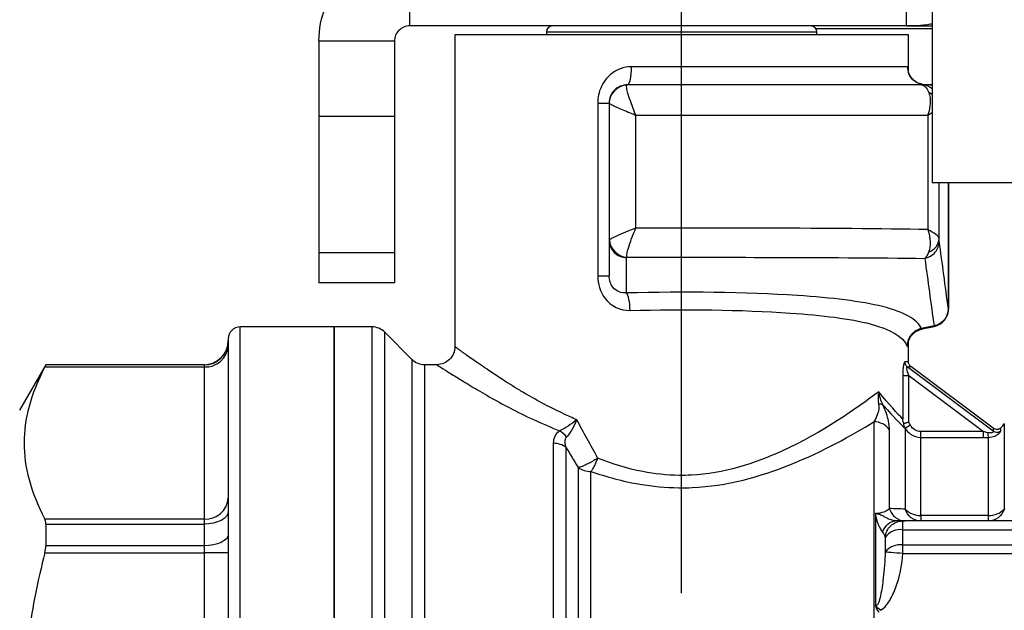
# Model space of a CAD drawing. Header units: inches. Extents: x 0.5 to 21.5, y 0.5 to 16.5.
# Tile 5 of 14: x 5.003 to 6.285, y 8.75 to 9.518. Entities that reach past the tile are written whole.
import ezdxf

# ---------------------------------------------------------------- set-up
doc = ezdxf.new("R2010")
doc.units = ezdxf.units.IN
doc.header["$LTSCALE"] = 2
doc.header["$MEASUREMENT"] = 0
doc.linetypes.add('SLD-Center', pattern=[0.75, 0.6, -0.05, 0.05, -0.05])
doc.linetypes.add('SLD-Solid', pattern=[0])
doc.layers.add('CENTER', color=40, linetype='SLD-Center')
doc.layers.add('DIMENSIONS', color=140, linetype='SLD-Solid', lineweight=25)
doc.styles.add('SLDTEXTSTYLE0', font='TXT', dxfattribs={"width": 0.7})
doc.dimstyles.new('SLDDIMSTYLE0', dxfattribs={"dimtxt": 0.169922, "dimasz": 0.26, "dimexe": 0, "dimexo": 0.0625, "dimgap": 0.04248, "dimtad": 0, "dimtih": 1, "dimtoh": 1, "dimrnd": 1e-09, "dimdsep": 46, "dimtxsty": 'SLDTEXTSTYLE0', "dimsah": 1, "dimcen": 0.09, "dimadec": 0, "dimazin": 2, "dimtfac": 1, "dimtmove": 0, "dimatfit": 0, "dimfxl": 0, "dimfrac": 2, "dimtolj": 1, "dimtzin": 12, "dimarcsym": 0})
doc.dimstyles.new('SLDDIMSTYLE2', dxfattribs={"dimtxt": 0.169922, "dimasz": 0.26, "dimexe": 0, "dimexo": 0.0625, "dimgap": 0.04248, "dimtad": 0, "dimtih": 1, "dimtoh": 1, "dimrnd": 1e-09, "dimzin": 12, "dimdsep": 46, "dimtxsty": 'SLDTEXTSTYLE0', "dimsah": 1, "dimcen": 0.09, "dimadec": 0, "dimazin": 3, "dimtfac": 1, "dimtofl": 0, "dimtmove": 0, "dimatfit": 3, "dimfxl": 0, "dimfrac": 2, "dimtolj": 1, "dimtzin": 12, "dimarcsym": 0})

# ---------------------------------------------------------------- blocks, each defined once
blk = doc.blocks.new('_D_1')
at = {"layer": 'DIMENSIONS'}
for p, q in [((5.8651, 8.6719), (5.8651, 6.9494)), ((6.751, 8.1545), (6.751, 6.9494)), ((5.8651, 7.1994), (5.3651, 7.1994)), ((6.1193, 7.1994), (6.0623, 7.1994)), ((6.0623, 7.1994), (6.0623, 6.9293)), ((6.6243, 7.1994), (6.6813, 7.1994)), ((6.6813, 7.1994), (6.6813, 6.9293)), ((6.751, 7.1994), (7.251, 7.1994)), ((6.0623, 6.9293), (6.1193, 6.9293)), ((6.6813, 6.9293), (6.6243, 6.9293))]:
    blk.add_line(p, q, dxfattribs=at)
for points in [[(5.8651, 7.1994), (5.6051, 7.2394), (5.6051, 7.1594)], [(6.751, 7.1994), (7.011, 7.1594), (7.011, 7.2394)]]:
    blk.add_solid(points, dxfattribs=at)
at = {"layer": 'DIMENSIONS', "char_height": 0.16667, "attachment_point": 1, "style": 'SLDTEXTSTYLE0'}
for s, insert in [('0.89', (6.1193, 7.4522)), ('22.5', (6.1193, 7.1441))]:
    blk.add_mtext(s, dxfattribs=dict(at, insert=insert))
blk = doc.blocks.new('_D_3')
at = {"layer": 'DIMENSIONS'}
for p, q in [((5.7566, 9.9763), (3.4695, 9.9763)), ((3.7195, 9.9763), (3.7195, 9.2819)), ((3.467, 8.9738), (3.4099, 8.9738)), ((3.4099, 8.9738), (3.4099, 8.7037)), ((3.9719, 8.9738), (4.029, 8.9738)), ((4.029, 8.9738), (4.029, 8.7037)), ((3.4099, 8.7037), (3.467, 8.7037)), ((4.029, 8.7037), (3.9719, 8.7037)), ((3.7195, 7.9868), (3.7195, 8.6657)), ((4.9193, 7.9868), (3.4695, 7.9868)), ((5.588, 7.9868), (5.0393, 7.9868))]:
    blk.add_line(p, q, dxfattribs=at)
for points in [[(3.7195, 9.9763), (3.6795, 9.7163), (3.7595, 9.7163)], [(3.7195, 7.9868), (3.7595, 8.2468), (3.6795, 8.2468)]]:
    blk.add_solid(points, dxfattribs=at)
at = {"layer": 'DIMENSIONS', "char_height": 0.16667, "attachment_point": 1, "style": 'SLDTEXTSTYLE0'}
for s, insert in [('1.99', (3.467, 9.2266)), ('50.5', (3.467, 8.9185))]:
    blk.add_mtext(s, dxfattribs=dict(at, insert=insert))

msp = doc.modelspace()

# ---------------------------------------------------------------- linework, layer by layer
for p, q in [((5.5108, 9.6088), (5.5108, 9.5104)), ((6.1579, 9.5104), (6.1579, 9.5619)), ((6.1913, 9.5426), (6.1913, 9.3064)), ((6.1579, 9.5104), (5.5108, 9.5104)), ((6.1913, 9.5064), (6.0403, 9.5064)), ((6.1579, 9.5104), (6.1913, 9.5104)), ((5.3927, 9.4907), (5.3927, 9.3924)), ((5.4911, 9.4907), (5.3927, 9.4907)), ((5.4911, 9.4907), (5.4911, 9.3924)), ((5.5699, 9.4986), (5.5699, 9.093)), ((6.1604, 9.4986), (5.5699, 9.4986)), ((5.689, 9.5025), (5.689, 9.4986)), ((5.689, 9.5025), (6.0413, 9.5025)), ((6.0413, 9.4986), (6.0413, 9.5025)), ((6.1604, 9.4513), (6.1604, 9.4986)), ((6.1596, 9.4572), (5.7995, 9.4572)), ((6.1603, 9.4498), (6.1604, 9.4511)), ((6.1773, 9.4336), (5.7943, 9.4336)), ((6.1889, 9.4336), (6.1773, 9.4336)), ((6.1913, 9.4335), (6.1889, 9.4336)), ((6.1889, 9.4336), (6.1913, 9.4335)), ((6.1913, 9.4212), (6.1869, 9.4237)), ((5.7558, 9.41), (5.7558, 9.1851)), ((5.7707, 9.4098), (5.7707, 9.2314)), ((5.4911, 9.3924), (5.3927, 9.3924)), ((5.3927, 9.3924), (5.3927, 9.2152)), ((5.4911, 9.3924), (5.4911, 9.2152)), ((5.8054, 9.2472), (5.8054, 9.3942)), ((5.8054, 9.3942), (6.1857, 9.3942)), ((6.1857, 9.3942), (6.1913, 9.3976)), ((6.1857, 9.3942), (6.1857, 9.2453)), ((6.1913, 9.3064), (6.4661, 9.3064)), ((6.2004, 9.2334), (6.2004, 9.3064)), ((6.2125, 9.1422), (6.2125, 9.3064)), ((6.2125, 9.3064), (6.2125, 9.1422)), ((5.7707, 9.2314), (5.7707, 9.1851)), ((5.4911, 9.2152), (5.3927, 9.2152)), ((5.3927, 9.2152), (5.3927, 9.1759)), ((5.4911, 9.2152), (5.4911, 9.1759)), ((5.7934, 9.1628), (5.7934, 9.2086)), ((5.4911, 9.1759), (5.3927, 9.1759)), ((6.2125, 9.1422), (6.2125, 9.1422)), ((5.4124, 9.1186), (5.2903, 9.1186)), ((5.2903, 8.1344), (5.2903, 9.1186)), ((5.4617, 9.1186), (5.4124, 9.1186)), ((5.4124, 9.1186), (5.4124, 8.1344)), ((5.4124, 8.1344), (5.4124, 9.1186)), ((5.4617, 9.1186), (5.4617, 8.1344)), ((6.1784, 9.1159), (6.194, 9.1192)), ((5.5137, 9.0763), (5.4784, 9.1117)), ((5.4784, 8.1413), (5.4784, 9.1117)), ((5.2746, 9.1029), (5.2746, 8.1501)), ((6.1604, 9.0733), (6.1604, 9.0993)), ((5.037, 9.0694), (5.0029, 9.0104)), ((5.2431, 9.0694), (5.037, 9.0694)), ((5.037, 9.0694), (5.037, 9.0691)), ((5.2431, 9.0691), (5.037, 9.0691)), ((5.2431, 9.0694), (5.2431, 9.0691)), ((5.2431, 9.0691), (5.2431, 9.0665)), ((5.5137, 9.0763), (5.5137, 8.1767)), ((5.5462, 9.0694), (5.5304, 9.0694)), ((5.5304, 8.1836), (5.5304, 9.0694)), ((6.2709, 8.9828), (6.1589, 9.0667)), ((6.2709, 8.9866), (6.1636, 9.0671)), ((5.0358, 9.0665), (5.2431, 9.0665)), ((5.2431, 9.0665), (5.2431, 8.8684)), ((6.1531, 9.0555), (6.1531, 8.9987)), ((6.1608, 8.9944), (6.1608, 9.0555)), ((6.1608, 9.0555), (6.2582, 8.9825)), ((6.1153, 8.9951), (6.1153, 8.2188)), ((6.2854, 8.8814), (6.2854, 8.9927)), ((6.1357, 8.8821), (6.1357, 8.9846)), ((6.1562, 8.9867), (6.1562, 8.9866)), ((6.1562, 8.9866), (6.1562, 8.8814)), ((6.2582, 8.9825), (6.1767, 8.9825)), ((5.6979, 8.9671), (5.6979, 8.1963)), ((6.1767, 8.8732), (6.1767, 8.9747)), ((6.1767, 8.9747), (6.2582, 8.9747)), ((6.2649, 8.8732), (6.2649, 8.9748)), ((5.7146, 8.215), (5.7146, 8.9617)), ((5.7303, 8.9356), (5.7303, 8.2363)), ((5.747, 8.2427), (5.747, 8.9305)), ((6.1174, 8.8755), (6.1174, 8.7562)), ((5.2431, 8.8684), (5.0358, 8.8684)), ((5.037, 8.8618), (5.037, 8.8338)), ((5.037, 8.8618), (5.2431, 8.8618)), ((5.2431, 8.8684), (5.2431, 8.8618)), ((5.2431, 8.8618), (5.2431, 8.8338)), ((6.3092, 8.866), (6.1534, 8.866)), ((6.1534, 8.8546), (6.1534, 8.866)), ((6.2649, 8.8732), (6.1767, 8.8732)), ((6.1767, 8.8732), (6.1767, 8.866)), ((6.2649, 8.866), (6.2649, 8.8732)), ((6.1534, 8.8347), (6.1534, 8.8546)), ((6.1534, 8.8546), (6.3223, 8.8546)), ((6.1301, 8.8444), (6.1301, 8.8254)), ((5.0358, 8.8246), (5.2431, 8.8246)), ((5.2431, 8.8338), (5.037, 8.8338)), ((5.2431, 8.8338), (5.2431, 8.8246)), ((5.2431, 8.8246), (5.2431, 8.4284)), ((5.2746, 8.8246), (5.2431, 8.8246)), ((6.1534, 8.8236), (6.1534, 8.8347)), ((6.6933, 8.8347), (6.1534, 8.8347)), ((6.1534, 8.8236), (6.6948, 8.8236))]:
    msp.add_line(p, q)
at = {"flags": 128}
for points in [[(6.163, 8.9905), (6.1618, 8.9927), (6.1608, 8.9944)], [(5.2746, 8.8786), (5.274, 8.8753), (5.2722, 8.8722), (5.2693, 8.8693), (5.2654, 8.8667), (5.2606, 8.8647), (5.2552, 8.8631), (5.2492, 8.8622), (5.2431, 8.8618)], [(5.2746, 8.8485), (5.274, 8.8457), (5.2722, 8.8429), (5.2693, 8.8404), (5.2654, 8.8381), (5.2606, 8.8363), (5.2552, 8.8349), (5.2492, 8.8341), (5.2431, 8.8338)]]:
    msp.add_lwpolyline(points, dxfattribs=at)
for centre, radius, start, end in [((5.6968, 9.5025), 0.00787, 90, 180), ((6.0335, 9.5025), 0.00787, 0, 90), ((6.1889, 9.1422), 0.0236, 282.6417, 0), ((5.2903, 9.1029), 0.0157, 90, 180), ((5.4617, 9.095), 0.0236, 45, 90), ((5.2431, 9.1009), 0.0315, 270, 0), ((5.2431, 9.1006), 0.0315, 269.9809, 359.9808), ((5.2451, 9.0961), 0.0296, 266.1887, 355.5981), ((5.5304, 9.0931), 0.0236, 225, 270), ((6.2649, 9.0045), 0.0236, 312.7366, 330), ((5.7465, 8.9589), 0.0284, 235.1781, 270.945), ((5.2451, 8.898), 0.0296, 266.1887, 355.5981), ((6.1755, 8.8999), 0.0267, 223.7429, 272.4629), ((6.266, 8.8999), 0.0267, 267.5371, 316.2571), ((6.15, 8.8306), 0.0242, 81.9123, 145.2919), ((6.1498, 8.8099), 0.0251, 81.7208, 141.7751)]:
    msp.add_arc(centre, radius, start, end)
for points, knots in [([(5.3927, 9.4907), (5.3927, 9.5061), (5.3957, 9.5213), (5.4074, 9.5498), (5.416, 9.5627), (5.4376, 9.5846), (5.4504, 9.5934), (5.4719, 9.6025), (5.4795, 9.6048), (5.495, 9.608), (5.5029, 9.6088), (5.5108, 9.6088)], [0, 0, 0, 0, 0.1173196, 0.1173196, 0.2345775, 0.2345775, 0.3518353, 0.3518353, 0.4122047, 0.4122047, 0.4725748, 0.4725748, 0.4725748, 0.4725748]), ([(5.5108, 9.5104), (5.5082, 9.5104), (5.5057, 9.5099), (5.5009, 9.5079), (5.4987, 9.5064), (5.4951, 9.5028), (5.4936, 9.5006), (5.4916, 9.4958), (5.4911, 9.4933), (5.4911, 9.4907)], [0, 0, 0, 0, 0.01992909, 0.01992909, 0.03984799, 0.03984799, 0.05976687, 0.05976687, 0.07956486, 0.07956486, 0.07956486, 0.07956486]), ([(6.1913, 9.5128), (6.1899, 9.5126), (6.179, 9.5104), (6.1677, 9.5104), (6.1579, 9.5104)], [0, 0, 0, 0, 0.121657, 1, 1, 1, 1]), ([(5.7995, 9.4572), (5.7898, 9.4572), (5.7737, 9.4512), (5.7589, 9.4316), (5.7558, 9.4172), (5.7558, 9.41)], [0, 0, 0, 0, 0.0822276, 0.137046, 0.1918644, 0.1918644, 0.1918644, 0.1918644]), ([(5.7995, 9.4572), (5.7995, 9.451), (5.799, 9.4449), (5.797, 9.4361), (5.7957, 9.4336), (5.7943, 9.4336)], [0, 0, 0, 0, 0.5, 0.5, 1, 1, 1, 1]), ([(6.1783, 9.4346), (6.1769, 9.4348), (6.1724, 9.4354), (6.1661, 9.4402), (6.1607, 9.4479), (6.16, 9.4541), (6.1596, 9.4572)], [0, 0, 0, 0, 0.133229, 0.422153, 0.711076, 1, 1, 1, 1]), ([(6.1604, 9.4511), (6.1604, 9.4519), (6.1604, 9.4546), (6.1602, 9.4566), (6.1598, 9.457), (6.1596, 9.4572)], [0, 0, 0, 0, 0.198129, 0.60449, 1, 1, 1, 1]), ([(6.1786, 9.4341), (6.1761, 9.4348), (6.171, 9.4363), (6.1651, 9.4411), (6.1611, 9.4468), (6.1606, 9.4499), (6.1604, 9.4515)], [0, 0, 0, 0, 0.239757, 0.484328, 0.736659, 1, 1, 1, 1]), ([(5.8054, 9.3942), (5.8054, 9.3943), (5.8054, 9.3944), (5.8039, 9.3978), (5.8013, 9.4043), (5.7978, 9.4138), (5.795, 9.4225), (5.7933, 9.4298), (5.7934, 9.4326), (5.7938, 9.4333)], [-0.07122081, -0.07122081, -0.07122081, -0.07122081, -0.0708335, -0.0708335, -0.0566668, -0.0425001, -0.0283334, -0.0141667, 0, 0, 0, 0]), ([(6.1913, 9.4285), (6.1897, 9.4297), (6.1856, 9.4329), (6.1804, 9.4333), (6.1773, 9.4336)], [0, 0, 0, 0, 0.392456, 1, 1, 1, 1]), ([(6.1869, 9.4237), (6.1902, 9.4156), (6.1892, 9.4048), (6.1858, 9.3944), (6.1857, 9.3943), (6.1857, 9.3942)], [-0.00038648, -0.00038648, -0.00038648, -0.00038648, 0.04467437, 0.04467437, 0.04506085, 0.04506085, 0.04506085, 0.04506085]), ([(5.7707, 9.4098), (5.7707, 9.4096), (5.7723, 9.4085), (5.7783, 9.4056), (5.7863, 9.4021), (5.7953, 9.3983), (5.8019, 9.3956), (5.8053, 9.3943), (5.8053, 9.3943), (5.8054, 9.3942)], [-0.07122081, -0.07122081, -0.07122081, -0.07122081, -0.05705411, -0.04288741, -0.02872071, -0.01455401, -0.00038731, -0.00038731, 0, 0, 0, 0]), ([(5.8054, 9.2472), (5.8054, 9.2472), (5.8053, 9.2472), (5.7961, 9.2435), (5.7841, 9.2386), (5.7739, 9.2338), (5.7715, 9.2324), (5.771, 9.232)], [-0.00034638, -0.00034638, -0.00034638, -0.00034638, 0, 0, 0.03937696, 0.05250262, 0.06562827, 0.06562827, 0.06562827, 0.06562827]), ([(5.7936, 9.2092), (5.7934, 9.2103), (5.7937, 9.2136), (5.7968, 9.2256), (5.8015, 9.2379), (5.8054, 9.2471), (5.8054, 9.2471), (5.8054, 9.2472)], [-0.00034638, -0.00034638, -0.00034638, -0.00034638, 0.01277927, 0.02590493, 0.06528189, 0.06528189, 0.06562827, 0.06562827, 0.06562827, 0.06562827]), ([(6.1857, 9.2453), (6.1252, 9.2463), (5.9999, 9.2472), (5.8623, 9.2473), (5.8054, 9.2472)], [-1.0945953, -1.0945953, -1.0945953, -1.0945953, -0.549799, -0.1478774, -0.1478774, -0.1478774, -0.1478774]), ([(6.1857, 9.2453), (6.1857, 9.2452), (6.1858, 9.2452), (6.1891, 9.2347), (6.1901, 9.2238), (6.1867, 9.2157)], [-0.0457362, -0.0457362, -0.0457362, -0.0457362, -0.04540306, -0.04540306, 0, 0, 0, 0]), ([(6.2004, 9.2334), (6.2, 9.2367), (6.1941, 9.241), (6.1858, 9.2453), (6.1858, 9.2453), (6.1857, 9.2453)], [-0.0457362, -0.0457362, -0.0457362, -0.0457362, -0.00033314, -0.00033314, 0, 0, 0, 0]), ([(5.7936, 9.2092), (5.8519, 9.2093), (5.993, 9.2092), (6.121, 9.2085), (6.1818, 9.2078)], [-1.133084, -1.133084, -1.133084, -1.133084, -0.692674, -0.10546, -0.10546, -0.10546, -0.10546]), ([(5.7558, 9.1851), (5.7558, 9.1747), (5.7635, 9.1499), (5.7854, 9.1397), (5.7979, 9.14)], [-0.1853464, -0.1853464, -0.1853464, -0.1853464, -0.1059122, 0, 0, 0, 0]), ([(5.7558, 9.1851), (5.7601, 9.1851), (5.764, 9.1851), (5.7692, 9.1851), (5.7707, 9.1851), (5.7707, 9.1851)], [0, 0, 0, 0, 0.5, 0.5, 1, 1, 1, 1]), ([(5.7934, 9.1628), (5.7866, 9.1623), (5.7748, 9.1668), (5.7707, 9.1795), (5.7707, 9.1851)], [-0.1853464, -0.1853464, -0.1853464, -0.1853464, -0.0794342, 0, 0, 0, 0]), ([(6.1774, 9.1164), (6.172, 9.1285), (6.1374, 9.1475), (6.003, 9.1632), (5.8675, 9.1647), (5.7934, 9.1628)], [0, 0, 0, 0, 0.3913, 0.7826, 1.36955, 1.36955, 1.36955, 1.36955]), ([(5.7979, 9.14), (5.8674, 9.1419), (5.9942, 9.1404), (6.1207, 9.1249), (6.1534, 9.1061), (6.1586, 9.094)], [0, 0, 0, 0, 0.58695, 0.97825, 1.36955, 1.36955, 1.36955, 1.36955]), ([(6.2125, 9.1422), (6.2124, 9.1412), (6.2123, 9.1392), (6.2117, 9.1364), (6.2108, 9.1339), (6.2097, 9.1316), (6.2085, 9.1296), (6.2065, 9.127), (6.2034, 9.1241), (6.1989, 9.1213), (6.1955, 9.1203), (6.1939, 9.1199)], [0, 0, 0, 0, 0.098944, 0.191669, 0.278152, 0.358404, 0.432465, 0.50039, 0.67301, 0.839253, 1, 1, 1, 1]), ([(6.1939, 9.1199), (6.194, 9.1195), (6.1941, 9.119), (6.194, 9.1192), (6.194, 9.1192)], [0, 0, 0, 0, 0.8879455, 1, 1, 1, 1]), ([(6.1604, 9.0993), (6.1604, 9.0995), (6.1605, 9.0999), (6.1611, 9.1018), (6.1623, 9.1042), (6.1641, 9.107), (6.1666, 9.1099), (6.17, 9.1125), (6.1739, 9.1147), (6.1768, 9.1154), (6.1782, 9.1158)], [0, 0, 0, 0, 0.1374, 0.264779, 0.386093, 0.505103, 0.625081, 0.748688, 0.877522, 1, 1, 1, 1]), ([(6.1786, 9.1161), (6.1785, 9.1159), (6.1782, 9.1155), (6.1777, 9.116), (6.1774, 9.1164)], [0, 0, 0, 0, 0.332558, 1, 1, 1, 1]), ([(5.5699, 9.093), (5.5695, 9.0899), (5.5688, 9.0838), (5.5633, 9.0759), (5.5555, 9.0705), (5.5493, 9.0698), (5.5462, 9.0694)], [0, 0, 0, 0, 0.250112, 0.5, 0.749883, 1, 1, 1, 1]), ([(5.7284, 8.9977), (5.7228, 9.0002), (5.7096, 9.0061), (5.6879, 9.017), (5.6676, 9.028), (5.6511, 9.0379), (5.6395, 9.045), (5.6297, 9.0513), (5.6215, 9.0568), (5.6089, 9.0653), (5.5938, 9.0756), (5.5824, 9.0837), (5.5764, 9.0881), (5.5734, 9.0903), (5.5714, 9.0919), (5.5701, 9.0928), (5.5699, 9.093), (5.5699, 9.093)], [0, 0, 0, 0, 0.060381, 0.144185, 0.251402, 0.312832, 0.368631, 0.418801, 0.46335, 0.502331, 0.6369, 0.764113, 0.813169, 0.861241, 0.908395, 0.954697, 1, 1, 1, 1]), ([(6.1586, 9.094), (6.1589, 9.0933), (6.1596, 9.0921), (6.1602, 9.0935), (6.1604, 9.096), (6.1604, 9.0988), (6.1604, 9.0997)], [0, 0, 0, 0, 0.288402, 0.581697, 0.877057, 1, 1, 1, 1]), ([(5.5462, 9.0694), (5.5468, 9.0691), (5.5478, 9.0684), (5.5566, 9.0626), (5.5708, 9.0538), (5.5902, 9.0419), (5.6137, 9.028), (5.641, 9.0131), (5.6716, 8.9978), (5.6946, 8.9881), (5.7062, 8.9833)], [0, 0, 0, 0, 0.1202, 0.241313, 0.365419, 0.494656, 0.621498, 0.746925, 0.872556, 1, 1, 1, 1]), ([(6.1559, 9.073), (6.1555, 9.0729), (6.1548, 9.0719), (6.1535, 9.0664), (6.1531, 9.0603), (6.1531, 9.0555)], [0, 0, 0, 0, 0.01805126, 0.02707689, 0.0631794, 0.0631794, 0.0631794, 0.0631794]), ([(6.1589, 9.0667), (6.1578, 9.0675), (6.1563, 9.0695), (6.1559, 9.0719), (6.1559, 9.073)], [0, 0, 0, 0, 0.571429, 1, 1, 1, 1]), ([(6.1608, 9.0555), (6.1597, 9.0587), (6.1586, 9.0628), (6.1583, 9.0662), (6.1586, 9.0668), (6.1589, 9.0667)], [0, 0, 0, 0, 0.03610251, 0.04512814, 0.0631794, 0.0631794, 0.0631794, 0.0631794]), ([(6.1635, 9.067), (6.1631, 9.0674), (6.1622, 9.0682), (6.1612, 9.0698), (6.1605, 9.0715), (6.1604, 9.0727), (6.1604, 9.0733)], [0, 0, 0, 0, 0.249906, 0.499994, 0.750085, 1, 1, 1, 1]), ([(5.0358, 9.0665), (5.0262, 9.048), (5.0195, 9.0311), (5.0107, 8.9986), (5.0086, 8.983), (5.0086, 8.9519), (5.0107, 8.9363), (5.0195, 8.9038), (5.0262, 8.8869), (5.0358, 8.8684)], [0, 0, 0, 0, 0.25, 0.25, 0.5, 0.5, 0.75, 0.75, 1, 1, 1, 1]), ([(6.1531, 9.0555), (6.1535, 9.0555), (6.1553, 9.0555), (6.1588, 9.0555), (6.1608, 9.0555)], [0, 0, 0, 0, 0.428571, 1, 1, 1, 1]), ([(6.122, 9.0342), (6.0925, 9.0125), (6.0205, 8.9605), (5.9148, 8.9259), (5.8511, 8.925), (5.8088, 8.9295), (5.7743, 8.9404), (5.7557, 8.9478)], [4.659338, 4.659338, 4.659338, 4.659338, 5.178577, 5.524737, 5.568006, 5.697816, 5.870896, 5.870896, 5.870896, 5.870896]), ([(6.122, 9.0342), (6.122, 9.0342), (6.122, 9.0342), (6.1207, 9.0286), (6.1205, 9.0229), (6.1215, 9.0181)], [-0.00036044, -0.00036044, -0.00036044, -0.00036044, 0, 0, 0.07436772, 0.07436772, 0.07436772, 0.07436772]), ([(6.1272, 9.0172), (6.1246, 9.0222), (6.1228, 9.0282), (6.122, 9.0342), (6.122, 9.0342), (6.122, 9.0342)], [-0.00036044, -0.00036044, -0.00036044, -0.00036044, 0.07400727, 0.07400727, 0.07436772, 0.07436772, 0.07436772, 0.07436772]), ([(6.1215, 9.0181), (6.1226, 9.0133), (6.1208, 9.0049), (6.1171, 8.9979), (6.1153, 8.9951)], [0, 0, 0, 0, 0.0735055, 0.1286346, 0.1286346, 0.1286346, 0.1286346]), ([(6.1272, 9.0172), (6.1266, 9.0177), (6.125, 9.0181), (6.1226, 9.0181), (6.1215, 9.0181)], [0, 0, 0, 0, 0.571429, 1, 1, 1, 1]), ([(6.1357, 8.9846), (6.1357, 8.988), (6.1349, 8.9968), (6.1311, 9.0089), (6.1272, 9.0172)], [0, 0, 0, 0, 0.0551291, 0.1286346, 0.1286346, 0.1286346, 0.1286346]), ([(5.7284, 8.9977), (5.7284, 8.9977), (5.7283, 8.9976), (5.7215, 8.992), (5.7128, 8.9864), (5.7062, 8.9833)], [-0.125658, -0.125658, -0.125658, -0.125658, -0.1251551, -0.1251551, 0, 0, 0, 0]), ([(5.7153, 8.9753), (5.7203, 8.9799), (5.7253, 8.9888), (5.7284, 8.9976), (5.7284, 8.9977), (5.7284, 8.9977)], [-0.125658, -0.125658, -0.125658, -0.125658, -0.0005029, -0.0005029, 0, 0, 0, 0]), ([(5.747, 8.9305), (5.7671, 8.9235), (5.8043, 8.9132), (5.85, 8.9089), (5.9188, 8.9098), (6.0163, 8.9378), (6.0861, 8.9771), (6.1153, 8.9951)], [4.791495, 4.791495, 4.791495, 4.791495, 4.964575, 5.094385, 5.137655, 5.483814, 5.870896, 5.870896, 5.870896, 5.870896]), ([(6.1357, 8.9846), (6.1337, 8.9878), (6.1307, 8.9905), (6.1235, 8.9941), (6.1194, 8.9951), (6.1153, 8.9951)], [0, 0, 0, 0, 0.5, 0.5, 1, 1, 1, 1]), ([(6.1544, 8.9927), (6.1541, 8.9936), (6.1536, 8.9956), (6.1533, 8.9976), (6.1531, 8.9987)], [0, 0, 0, 0, 0.449923, 1, 1, 1, 1]), ([(6.1608, 8.9944), (6.1603, 8.9942), (6.1593, 8.994), (6.1579, 8.9936), (6.1567, 8.9933), (6.1557, 8.993), (6.155, 8.9928), (6.1546, 8.9927), (6.1544, 8.9927)], [0, 0, 0, 0, 0.2117762, 0.4056575, 0.5812733, 0.7386454, 0.8781659, 1, 1, 1, 1]), ([(6.1562, 8.9867), (6.1561, 8.9869), (6.1556, 8.9878), (6.1551, 8.9893), (6.1546, 8.9911), (6.1544, 8.9922), (6.1544, 8.9927)], [0, 0, 0, 0, 0.128383, 0.500102, 0.768392, 1, 1, 1, 1]), ([(6.163, 8.9905), (6.1611, 8.9894), (6.1577, 8.9875), (6.1563, 8.9867), (6.1562, 8.9866)], [0, 0, 0, 0, 0.571429, 1, 1, 1, 1]), ([(6.1767, 8.9825), (6.1739, 8.9825), (6.1711, 8.9833), (6.1664, 8.986), (6.1644, 8.9881), (6.163, 8.9905)], [0, 0, 0, 0, 0.5, 0.5, 1, 1, 1, 1]), ([(6.1562, 8.9866), (6.158, 8.9836), (6.1636, 8.9773), (6.172, 8.9747), (6.1767, 8.9747)], [0.21000284, 0.21000284, 0.21000284, 0.21000284, 0.22792863, 0.25182967, 0.25182967, 0.25182967, 0.25182967]), ([(6.1767, 8.9747), (6.1767, 8.975), (6.1767, 8.9768), (6.1767, 8.9804), (6.1767, 8.9825)], [0, 0, 0, 0, 0.428571, 1, 1, 1, 1]), ([(6.2582, 8.9747), (6.2582, 8.9751), (6.2582, 8.9761), (6.2582, 8.9789), (6.2582, 8.9807), (6.2582, 8.9825)], [0, 0, 0, 0, 0.5, 0.5, 1, 1, 1, 1]), ([(6.2709, 8.9828), (6.271, 8.9825), (6.2706, 8.9815), (6.268, 8.9803), (6.2652, 8.9805), (6.2637, 8.9809)], [0.25882483, 0.25882483, 0.25882483, 0.25882483, 0.28062409, 0.29515692, 0.30968976, 0.30968976, 0.30968976, 0.30968976]), ([(6.2637, 8.9809), (6.2638, 8.9792), (6.2641, 8.9764), (6.2647, 8.9751), (6.2649, 8.9748)], [0, 0, 0, 0, 0.571429, 1, 1, 1, 1]), ([(6.2649, 8.9748), (6.2677, 8.9749), (6.2733, 8.9762), (6.2796, 8.9807), (6.2809, 8.9829), (6.2809, 8.9833)], [0.25882483, 0.25882483, 0.25882483, 0.25882483, 0.27335767, 0.2878905, 0.30968976, 0.30968976, 0.30968976, 0.30968976]), ([(6.2809, 8.9871), (6.2802, 8.9865), (6.2787, 8.9854), (6.276, 8.9849), (6.2732, 8.9852), (6.2716, 8.9861), (6.2709, 8.9866)], [0, 0, 0, 0, 0.250267, 0.500068, 0.750035, 1, 1, 1, 1]), ([(6.2809, 8.9833), (6.2797, 8.9822), (6.2763, 8.9806), (6.2725, 8.9815), (6.2709, 8.9828)], [0, 0, 0, 0, 0.428571, 1, 1, 1, 1]), ([(5.7557, 8.9478), (5.7549, 8.9473), (5.7533, 8.9462), (5.751, 8.9448), (5.7486, 8.9434), (5.7455, 8.9416), (5.7421, 8.94), (5.7386, 8.9383), (5.7355, 8.9371), (5.7326, 8.9361), (5.7311, 8.9357), (5.7303, 8.9356)], [0, 0, 0, 0, 0.099841, 0.178273, 0.250142, 0.356789, 0.500095, 0.608179, 0.750044, 0.86258, 1, 1, 1, 1]), ([(5.747, 8.9305), (5.7474, 8.931), (5.7483, 8.9321), (5.7499, 8.9346), (5.7519, 8.9381), (5.7537, 8.9421), (5.7549, 8.9453), (5.7555, 8.947), (5.7557, 8.9478)], [0, 0, 0, 0, 0.132686, 0.250192, 0.499998, 0.749804, 0.874519, 1, 1, 1, 1]), ([(6.1303, 8.8784), (6.1297, 8.8781), (6.1261, 8.8766), (6.1215, 8.8757), (6.1174, 8.8755)], [0.9443467, 0.9443467, 0.9443467, 0.9443467, 0.95641194, 1.0188842, 1.0188842, 1.0188842, 1.0188842]), ([(6.1174, 8.8755), (6.1174, 8.8754), (6.1174, 8.8754), (6.1174, 8.8752), (6.1175, 8.8747), (6.1176, 8.8739), (6.1178, 8.8724), (6.1184, 8.8697), (6.1194, 8.866), (6.1209, 8.8621), (6.1224, 8.8585), (6.1239, 8.8556), (6.1255, 8.8531), (6.1264, 8.8519), (6.1269, 8.8513)], [-0.0002102, -0.0002102, -0.0002102, -0.0002102, 0, 0, 0.0020044, 0.0040088, 0.0080175, 0.016035, 0.03207, 0.0481051, 0.0641401, 0.0801751, 0.0962101, 0.1122451, 0.1122451, 0.1122451, 0.1122451]), ([(6.1437, 8.866), (6.1431, 8.866), (6.1417, 8.8662), (6.1392, 8.8668), (6.1365, 8.8678), (6.1335, 8.8692), (6.13, 8.871), (6.1268, 8.8727), (6.1237, 8.874), (6.1218, 8.8747), (6.12, 8.8751), (6.1192, 8.8753), (6.1178, 8.8754), (6.1176, 8.8755), (6.1174, 8.8755)], [-0.0002102, -0.0002102, -0.0002102, -0.0002102, 0.0158248, 0.0318599, 0.0478949, 0.0639299, 0.0799649, 0.0959999, 0.1040174, 0.1080262, 0.1100306, 0.112035, 0.112035, 0.1122451, 0.1122451, 0.1122451, 0.1122451]), ([(5.0358, 8.8246), (5.0262, 8.7876), (5.0195, 8.7538), (5.0107, 8.6888), (5.0086, 8.6577), (5.0086, 8.5954), (5.0107, 8.5642), (5.0195, 8.4992), (5.0262, 8.4654), (5.0358, 8.4284)], [0, 0, 0, 0, 0.25, 0.25, 0.5, 0.5, 0.75, 0.75, 1, 1, 1, 1]), ([(6.1301, 8.8254), (6.1298, 8.8143), (6.1284, 8.7952), (6.1251, 8.7723), (6.1221, 8.7603), (6.1196, 8.7557), (6.1181, 8.7556), (6.1174, 8.7562)], [0.0938727, 0.0938727, 0.0938727, 0.0938727, 0.1921972, 0.2577468, 0.2905216, 0.306909, 0.3232965, 0.3232965, 0.3232965, 0.3232965]), ([(6.1239, 8.7497), (6.127, 8.7513), (6.1295, 8.7537), (6.1338, 8.7589), (6.1357, 8.7618), (6.1406, 8.7707), (6.1432, 8.7771), (6.1497, 8.7965), (6.1524, 8.81), (6.1534, 8.8236)], [0, 0, 0, 0, 0.125, 0.125, 0.25, 0.25, 0.5, 0.5, 1, 1, 1, 1]), ([(6.1174, 8.7562), (6.1174, 8.7562), (6.1174, 8.7561), (6.1178, 8.7527), (6.1198, 8.7499), (6.1218, 8.7475)], [-0.02794877, -0.02794877, -0.02794877, -0.02794877, -0.02768405, -0.02768405, 0, 0, 0, 0]), ([(6.1239, 8.7497), (6.1217, 8.7515), (6.1198, 8.7531), (6.1174, 8.7561), (6.1174, 8.7562), (6.1174, 8.7562)], [-0.02794877, -0.02794877, -0.02794877, -0.02794877, -0.00026473, -0.00026473, 0, 0, 0, 0])]:
    msp.add_open_spline(points, degree=3, knots=knots)
for points in [[(5.7943, 9.4336), (5.7881, 9.4336), (5.7758, 9.4285), (5.7707, 9.4162), (5.7707, 9.41)], [(5.7938, 9.4333), (5.7816, 9.433), (5.7707, 9.4219), (5.7707, 9.4098)], [(5.7938, 9.4333), (5.794, 9.4335), (5.7941, 9.4336), (5.7943, 9.4336)], [(6.1773, 9.4336), (6.1807, 9.4336), (6.1841, 9.4305), (6.1869, 9.4237)], [(5.7558, 9.41), (5.7601, 9.41), (5.7678, 9.41), (5.7707, 9.41), (5.7707, 9.41)], [(6.1867, 9.2157), (6.1947, 9.2189), (6.2002, 9.226), (6.2004, 9.2334)], [(6.2007, 9.2302), (6.2006, 9.2308), (6.2005, 9.2319), (6.2004, 9.2334)], [(5.771, 9.232), (5.7708, 9.2318), (5.7707, 9.2316), (5.7707, 9.2314)], [(5.7707, 9.2314), (5.7707, 9.2256), (5.7755, 9.214), (5.7874, 9.2089), (5.7934, 9.2086)], [(5.771, 9.232), (5.7714, 9.2206), (5.7818, 9.21), (5.7936, 9.2092)], [(6.1818, 9.2078), (6.187, 9.2089), (6.1967, 9.2146), (6.2006, 9.225), (6.2007, 9.2302)], [(6.2125, 9.1422), (6.2085, 9.1715), (6.2046, 9.2008), (6.2007, 9.2302)], [(5.7934, 9.2086), (5.7934, 9.2088), (5.7935, 9.209), (5.7936, 9.2092)], [(6.1867, 9.2157), (6.1852, 9.212), (6.1835, 9.2094), (6.1818, 9.2078)], [(6.1818, 9.2078), (6.1858, 9.1785), (6.1898, 9.1492), (6.1939, 9.1199)], [(5.7979, 9.14), (5.7978, 9.1452), (5.7968, 9.1555), (5.7946, 9.1615), (5.7934, 9.1628)], [(6.1939, 9.1199), (6.1884, 9.1187), (6.1829, 9.1175), (6.1774, 9.1164)], [(6.1774, 9.1164), (6.1723, 9.1152), (6.1627, 9.1094), (6.1587, 9.0991), (6.1586, 9.094)], [(5.0358, 9.0665), (5.0366, 9.0681), (5.037, 9.069), (5.037, 9.0691)], [(6.1604, 9.0733), (6.1604, 9.0733), (6.1589, 9.0732), (6.1559, 9.073)], [(6.1589, 9.0667), (6.162, 9.0669), (6.1635, 9.067), (6.1635, 9.067)], [(6.1531, 8.9987), (6.1464, 9.0055), (6.1352, 9.0174), (6.122, 9.0342)], [(6.1272, 9.0172), (6.1278, 9.0166), (6.1284, 9.0159), (6.1289, 9.0153)], [(6.1289, 9.0153), (6.1405, 9.0021), (6.1501, 8.9924), (6.1562, 8.9867)], [(5.7557, 8.9478), (5.7467, 8.9647), (5.7376, 8.9813), (5.7284, 8.9977)], [(5.7062, 8.9833), (5.7, 8.9793), (5.6979, 8.9731), (5.6979, 8.9671)], [(5.7153, 8.9753), (5.7126, 8.9787), (5.7094, 8.9815), (5.7062, 8.9833)], [(6.2637, 8.9809), (6.2619, 8.9814), (6.26, 8.9819), (6.2582, 8.9825)], [(6.2709, 8.9866), (6.2709, 8.9866), (6.2709, 8.9853), (6.2709, 8.9828)], [(6.2809, 8.9833), (6.2809, 8.9858), (6.2809, 8.9871), (6.2809, 8.9871)], [(5.7146, 8.9617), (5.7102, 8.9651), (5.7041, 8.9671), (5.6979, 8.9671)], [(5.7146, 8.9617), (5.7129, 8.9674), (5.7125, 8.9727), (5.7153, 8.9753)], [(6.2582, 8.9747), (6.2604, 8.9747), (6.2627, 8.9748), (6.2649, 8.9748)], [(5.7146, 8.9617), (5.7198, 8.9531), (5.7251, 8.9443), (5.7303, 8.9356)], [(6.1357, 8.8821), (6.1344, 8.8807), (6.1326, 8.8794), (6.1303, 8.8784)], [(6.1357, 8.8821), (6.1372, 8.8775), (6.1428, 8.8692), (6.1517, 8.866), (6.1562, 8.866)], [(6.1562, 8.8814), (6.1496, 8.8817), (6.1428, 8.8819), (6.1357, 8.8821)], [(6.1767, 8.866), (6.1722, 8.866), (6.1634, 8.869), (6.1577, 8.8769), (6.1562, 8.8814)], [(6.2854, 8.8814), (6.2838, 8.8769), (6.2781, 8.869), (6.2693, 8.866), (6.2649, 8.866)], [(5.037, 8.8618), (5.037, 8.8646), (5.0366, 8.8669), (5.0358, 8.8684)], [(6.1269, 8.8513), (6.1296, 8.86), (6.1365, 8.866), (6.1437, 8.866)], [(6.1301, 8.8444), (6.1306, 8.8502), (6.1361, 8.8615), (6.1476, 8.866), (6.1534, 8.866)], [(6.1534, 8.866), (6.1523, 8.866), (6.1489, 8.866), (6.1437, 8.866)], [(6.1269, 8.8513), (6.1286, 8.8493), (6.1297, 8.8468), (6.1301, 8.8444)], [(5.0358, 8.8246), (5.0366, 8.8277), (5.037, 8.8309), (5.037, 8.8338)], [(6.1534, 8.8236), (6.1478, 8.824), (6.1366, 8.8249), (6.1309, 8.8254), (6.1301, 8.8254)]]:
    msp.add_open_spline(points, degree=3)
at = {"layer": 'CENTER'}
msp.add_line((5.8651, 8.7719), (5.8651, 9.9986), dxfattribs=at)

# ---------------------------------------------------------------- dimensions: what is measured, and where the dimension line sits
at = {"layer": 'DIMENSIONS'}
dim = msp.add_linear_dim(base=(3.7195, 9.9763), p1=(5.688, 7.9868), p2=(5.8566, 9.9763), angle=90, dimstyle='SLDDIMSTYLE2', dxfattribs=at)
dim.commit()
dim.dimension.update_dxf_attribs({"geometry": '_D_3', "text_midpoint": (3.7195, 8.9738), "dimtype": 160})
dim = msp.add_linear_dim(base=(6.751, 7.1994), p1=(5.8651, 8.7719), p2=(6.751, 8.2545), dimstyle='SLDDIMSTYLE0', dxfattribs=at)
dim.commit()
dim.dimension.update_dxf_attribs({"geometry": '_D_1', "text_midpoint": (6.3718, 7.1994), "dimtype": 160})

doc.saveas('drawing.dxf')
